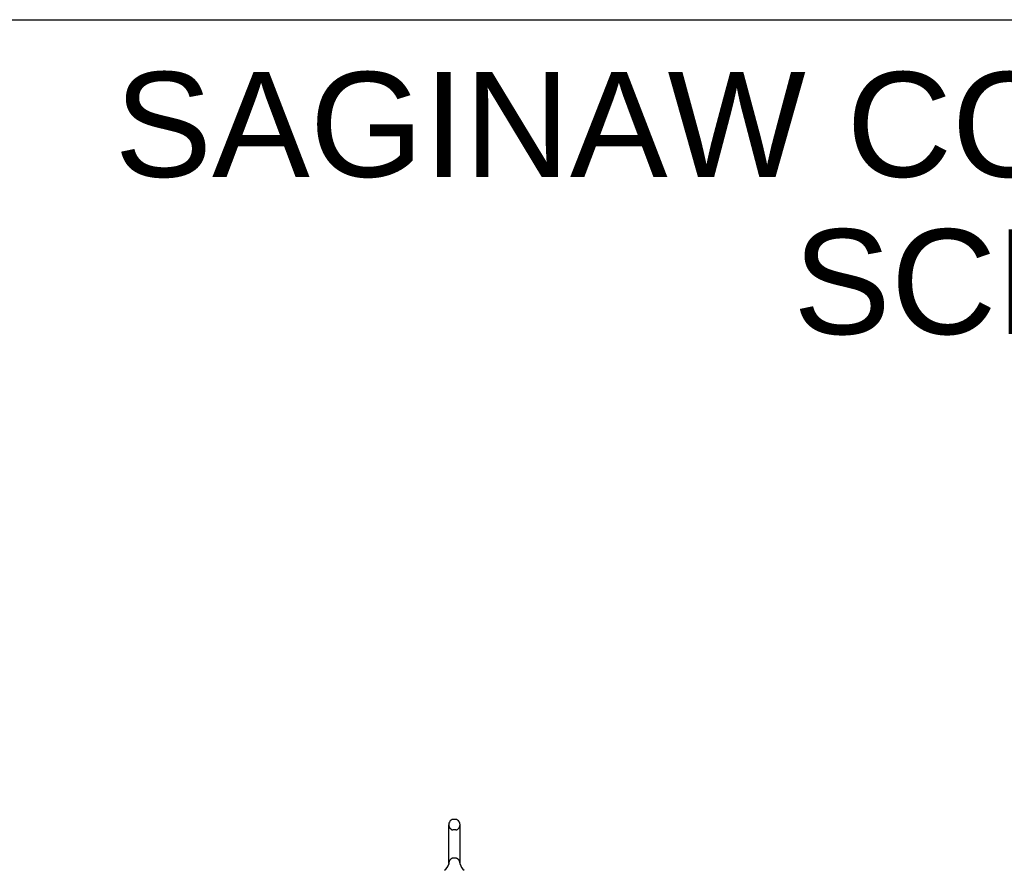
# Model space of a CAD drawing. Header units: inches. Extents: x 0 to 232, y 0 to 150.
# Tile 28 of 30: x 112 to 154, y 113 to 150. Entities that reach past the tile are written whole.
import ezdxf

# ---------------------------------------------------------------- set-up
doc = ezdxf.new("R2010")
doc.units = ezdxf.units.IN
doc.header["$LTSCALE"] = 12.750417
doc.header["$MEASUREMENT"] = 0
doc.linetypes.add('HIDDEN', pattern=[0.2, 0.1, -0.1])
doc.layers.get('0').update_dxf_attribs({"linetype": 'CONTINUOUS'})
doc.layers.add('DEFAULT_2', color=8, linetype='HIDDEN')
doc.layers.add('DIMENSIONS', color=7, linetype='CONTINUOUS')
doc.styles.get("Standard").update_dxf_attribs({"font": 'arial.ttf'})

msp = doc.modelspace()

# ---------------------------------------------------------------- linework, layer by layer
at = {"color": 7, "linetype": 'Continuous'}
for p, q in [((0, 150.005), (231.826, 150.005)), ((130.479, 115.664), (130.351, 115.664)), ((130.174, 113.778), (130.174, 115.441)), ((130.657, 113.778), (130.657, 115.441)), ((130.173, 113.755), (130.172, 113.755)), ((130.174, 113.767), (130.173, 113.766)), ((130.173, 113.766), (130.173, 113.765)), ((130.173, 113.765), (130.173, 113.764)), ((130.173, 113.765), (130.173, 113.764)), ((130.173, 113.764), (130.173, 113.763)), ((130.173, 113.763), (130.173, 113.762)), ((130.173, 113.763), (130.173, 113.762)), ((130.173, 113.762), (130.173, 113.761)), ((130.173, 113.762), (130.173, 113.76)), ((130.173, 113.761), (130.173, 113.76)), ((130.173, 113.76), (130.173, 113.76)), ((130.173, 113.76), (130.173, 113.759)), ((130.173, 113.759), (130.173, 113.758)), ((130.173, 113.758), (130.173, 113.758)), ((130.173, 113.758), (130.173, 113.757)), ((130.173, 113.757), (130.173, 113.756)), ((130.173, 113.757), (130.173, 113.756)), ((130.173, 113.756), (130.173, 113.755)), ((130.174, 113.774), (130.174, 113.778)), ((130.174, 113.774), (130.174, 113.773)), ((130.174, 113.773), (130.174, 113.772)), ((130.174, 113.772), (130.174, 113.772)), ((130.174, 113.772), (130.174, 113.771)), ((130.174, 113.771), (130.174, 113.77)), ((130.174, 113.771), (130.174, 113.77)), ((130.174, 113.77), (130.174, 113.77)), ((130.174, 113.77), (130.174, 113.769)), ((130.174, 113.769), (130.174, 113.768)), ((130.174, 113.768), (130.174, 113.767)), ((130.174, 113.768), (130.174, 113.766)), ((130.657, 113.778), (130.656, 113.774)), ((130.656, 113.773), (130.656, 113.774)), ((130.656, 113.774), (130.656, 113.774)), ((130.656, 113.768), (130.656, 113.769)), ((130.657, 113.766), (130.657, 113.767)), ((130.657, 113.765), (130.657, 113.766)), ((130.657, 113.766), (130.657, 113.766)), ((130.657, 113.764), (130.657, 113.765)), ((130.657, 113.765), (130.657, 113.765)), ((130.657, 113.763), (130.657, 113.764)), ((130.657, 113.762), (130.657, 113.763)), ((130.657, 113.763), (130.657, 113.763)), ((130.657, 113.761), (130.657, 113.762)), ((130.657, 113.762), (130.657, 113.762)), ((130.657, 113.761), (130.657, 113.761)), ((130.657, 113.76), (130.657, 113.761)), ((130.657, 113.759), (130.657, 113.76)), ((130.657, 113.758), (130.657, 113.759)), ((130.657, 113.758), (130.657, 113.759)), ((130.657, 113.757), (130.657, 113.758)), ((130.657, 113.756), (130.657, 113.757)), ((130.657, 113.756), (130.657, 113.757)), ((130.658, 113.755), (130.657, 113.756)), ((130.658, 113.754), (130.657, 113.755)), ((130.168, 113.734), (130.168, 113.734)), ((130.172, 113.749), (130.171, 113.748)), ((130.171, 113.748), (130.171, 113.748)), ((130.171, 113.748), (130.171, 113.747)), ((130.173, 113.755), (130.172, 113.754)), ((130.172, 113.754), (130.172, 113.753)), ((130.172, 113.754), (130.172, 113.753)), ((130.172, 113.753), (130.172, 113.752)), ((130.172, 113.753), (130.172, 113.752)), ((130.172, 113.752), (130.172, 113.751)), ((130.172, 113.752), (130.172, 113.75)), ((130.172, 113.751), (130.172, 113.75)), ((130.172, 113.75), (130.172, 113.749)), ((130.658, 113.753), (130.658, 113.754)), ((130.658, 113.753), (130.658, 113.754)), ((130.658, 113.752), (130.658, 113.753)), ((130.658, 113.751), (130.658, 113.752)), ((130.658, 113.75), (130.658, 113.751)), ((130.658, 113.75), (130.658, 113.751)), ((130.658, 113.749), (130.658, 113.75)), ((130.659, 113.748), (130.658, 113.749)), ((130.659, 113.747), (130.659, 113.748)), ((130.662, 113.734), (130.662, 113.734))]:
    msp.add_line(p, q, dxfattribs=at)
for points in [[(130.656, 113.77), (130.656, 113.77), (130.656, 113.771), (130.656, 113.772), (130.656, 113.772), (130.656, 113.773)], [(130.657, 113.767), (130.657, 113.768), (130.656, 113.768), (130.656, 113.769), (130.656, 113.77), (130.656, 113.77), (130.656, 113.771), (130.656, 113.772), (130.656, 113.772), (130.656, 113.773)]]:
    msp.add_lwpolyline(points, dxfattribs=at)
for centre, radius, start, end in [((130.415, 115.441), 0.241, 123.1848, 180), ((130.351, 115.539), 0.125, 90, 123.1848), ((130.479, 115.539), 0.125, 56.8152, 90), ((130.415, 115.441), 0.241, 0, 56.8152), ((129.691, 113.885), 0.5, 306.7414, 344.6791), ((131.139, 113.885), 0.5, 195.3209, 233.2586)]:
    msp.add_arc(centre, radius, start, end, dxfattribs=at)
at = {"layer": 'DEFAULT_2', "color": 8, "linetype": 'HIDDEN'}
for p, q in [((130.479, 115.219), (130.351, 115.219)), ((130.479, 114.001), (130.351, 114.001)), ((130.168, 113.735), (130.168, 113.734)), ((130.168, 113.734), (130.168, 113.734)), ((130.168, 113.734), (130.168, 113.734)), ((130.168, 113.733), (130.168, 113.734)), ((130.168, 113.733), (130.168, 113.734)), ((130.662, 113.734), (130.662, 113.733))]:
    msp.add_line(p, q, dxfattribs=at)
for centre, radius, start, end in [((130.415, 115.441), 0.241, 180, 236.8152), ((130.351, 115.344), 0.125, 236.8152, 270), ((130.479, 115.344), 0.125, 270, 303.1848), ((130.415, 115.441), 0.241, 303.1848, 360), ((130.415, 113.778), 0.241, 123.1848, 180), ((130.351, 113.876), 0.125, 90, 123.1848), ((130.479, 113.876), 0.125, 56.8152, 90), ((130.415, 113.778), 0.241, 0, 56.8152)]:
    msp.add_arc(centre, radius, start, end, dxfattribs=at)

# ---------------------------------------------------------------- texts
at = {"layer": 'DIMENSIONS', "color": 2, "linetype": 'Continuous', "insert": (172.747, 147.758), "char_height": 4.50015, "width": 113.65799, "attachment_point": 2, "line_spacing_factor": 0.9}
msp.add_mtext('SAGINAW CONTROL & ENGINEERING\\PSCE-60XEL6118LP', dxfattribs=at)

doc.saveas('drawing.dxf')
